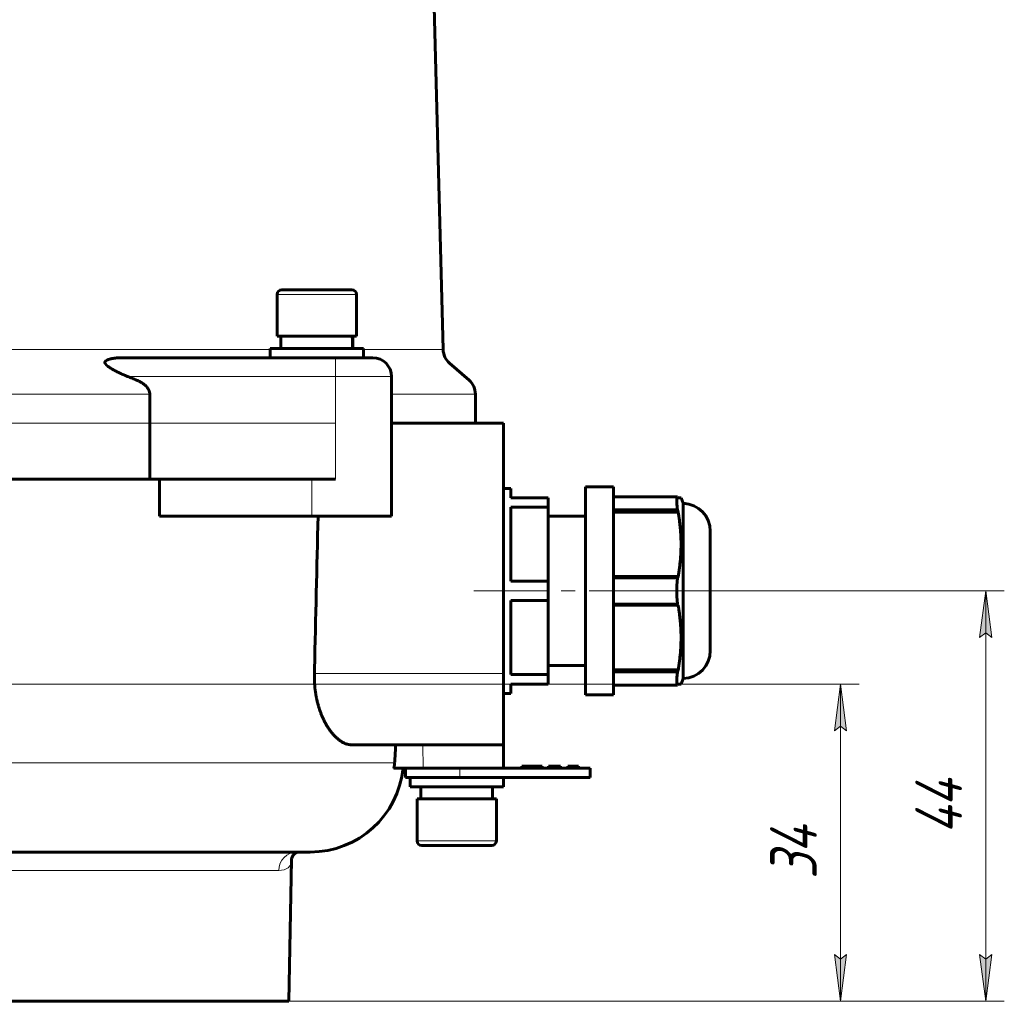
# Model space of a CAD drawing. Header units: millimetres. Extents: x -479 to -8, y -339 to 150.
# Tile 6 of 17: x -369 to -264, y -73 to 32. Entities that reach past the tile are written whole.
import ezdxf

# ---------------------------------------------------------------- set-up
doc = ezdxf.new("R2010")
doc.units = ezdxf.units.MM
for name, pattern in [('K5LT_AXLED', [19.5, 15, -1.5, 1.5, -1.5]), ('K5LT_BASIC', [0]), ('K5LT_THIN', [0])]:
    doc.linetypes.add(name, pattern=pattern)
doc.styles.add('KDIMTEXTSTYLE', font='GOST_AU.SHX', dxfattribs={"width": 0.96, "oblique": 15, "height": 5})
doc.styles.add('KTEXTSTYLE', font='GOST_AU.SHX', dxfattribs={"width": 0.96, "height": 5})
doc.dimstyles.new('KDIMSTYLE (1.00)', dxfattribs={"dimtxt": 5, "dimasz": 1, "dimexe": 2, "dimexo": 0, "dimgap": 1, "dimtad": 1, "dimtxsty": 'KDIMTEXTSTYLE', "dimsah": 1, "dimcen": 0, "dimdle": 1, "dimadec": 0, "dimazin": 0, "dimtfac": 0.667, "dimtmove": 0, "dimatfit": 3, "dimfxl": 1, "dimtvp": 1, "dimtolj": 1, "dimtzin": 0, "dimarcsym": 0})

# ---------------------------------------------------------------- blocks, each defined once
blk = doc.blocks.new('D1')
for points in [[(-280.74, -44.33), (-281.4, -39.33), (-282.05, -44.33), (-281.4, -43.83)], [(-281.4, -73.33), (-280.74, -68.33), (-281.4, -68.83), (-282.05, -68.33)]]:
    blk.add_hatch(color=7).paths.add_polyline_path(points)
at = {"color": 7, "linetype": 'K5LT_THIN', "lineweight": 18}
for p, q in [((-382.55, -39.33), (-279.4, -39.33)), ((-282.05, -44.33), (-281.4, -39.33)), ((-281.4, -39.33), (-280.74, -44.33)), ((-281.4, -73.33), (-281.4, -39.33)), ((-281.4, -43.83), (-282.05, -44.33)), ((-280.74, -44.33), (-281.4, -43.83)), ((-281.4, -73.33), (-282.05, -68.33)), ((-282.05, -68.33), (-281.4, -68.83)), ((-281.4, -68.83), (-280.74, -68.33)), ((-280.74, -68.33), (-281.4, -73.33)), ((-340.89, -73.33), (-279.4, -73.33))]:
    blk.add_line(p, q, dxfattribs=at)
blk.add_wipeout([(-282.4, -60.22), (-289.53, -60.22), (-289.53, -52.76), (-282.4, -52.76)])
at = {"color": 7, "insert": (-288.93, -60.22), "char_height": 5, "attachment_point": 1, "rotation": 90, "style": 'KTEXTSTYLE'}
blk.add_mtext('\\H3.5;\\W0.965;\\Q15;\\Q15;\\H5.00;34', dxfattribs=at)
blk = doc.blocks.new('KDIMARROW_01')
blk.add_hatch(color=0).paths.add_polyline_path([(-5, -0.66), (0, 0), (-5, 0.66), (-4.5, 0)])
at = {"color": 0, "linetype": 'K5LT_THIN', "lineweight": 18}
for p, q in [((-4.5, 0), (-5, 0.66)), ((-5, 0.66), (0, 0)), ((0, 0), (-5, -0.66)), ((-5, -0.66), (-4.5, 0)), ((0, 0), (-1, 0))]:
    blk.add_line(p, q, dxfattribs=at)
blk = doc.blocks.new('D2')
for points in [[(-265.16, -34.33), (-265.82, -29.33), (-266.48, -34.33), (-265.82, -33.83)], [(-265.82, -73.33), (-265.16, -68.33), (-265.82, -68.83), (-266.48, -68.33)]]:
    blk.add_hatch(color=7).paths.add_polyline_path(points)
at = {"color": 7, "linetype": 'K5LT_THIN', "lineweight": 18}
for p, q in [((-295.35, -29.33), (-263.82, -29.33)), ((-266.48, -34.33), (-265.82, -29.33)), ((-265.82, -29.33), (-265.16, -34.33)), ((-265.82, -73.33), (-265.82, -29.33)), ((-265.82, -33.83), (-266.48, -34.33)), ((-265.16, -34.33), (-265.82, -33.83)), ((-265.82, -73.33), (-266.48, -68.33)), ((-266.48, -68.33), (-265.82, -68.83)), ((-265.82, -68.83), (-265.16, -68.33)), ((-265.16, -68.33), (-265.82, -73.33)), ((-340.89, -73.33), (-263.82, -73.33))]:
    blk.add_line(p, q, dxfattribs=at)
blk.add_wipeout([(-266.82, -55.42), (-273.96, -55.42), (-273.96, -47.57), (-266.82, -47.57)])
at = {"color": 7, "insert": (-273.36, -55.42), "char_height": 5, "attachment_point": 1, "rotation": 90, "style": 'KTEXTSTYLE'}
blk.add_mtext('\\H3.5;\\W0.965;\\Q15;\\Q15;\\H5.00;44', dxfattribs=at)

msp = doc.modelspace()

# ---------------------------------------------------------------- linework, layer by layer
at = {"color": 150, "linetype": 'K5LT_BASIC', "lineweight": 60, "true_color": 0x0080ff}
for p, q in [((-326.427, 88.877), (-324.009, -3.455)), ((-341.804, 2.468), (-341.804, -2.032)), ((-337.554, 2.968), (-341.304, 2.968)), ((-333.804, 2.968), (-337.554, 2.968)), ((-333.304, 2.468), (-333.304, -2.032)), ((-333.304, -2.032), (-341.804, -2.032)), ((-341.404, -3.332), (-341.404, -2.032)), ((-333.704, -2.532), (-333.704, -2.032)), ((-337.554, -3.332), (-342.554, -3.332)), ((-342.554, -4.332), (-342.554, -3.332)), ((-332.554, -3.332), (-337.554, -3.332)), ((-332.554, -4.332), (-332.554, -3.332)), ((-335.554, -4.332), (-358.537, -4.332)), ((-331.554, -4.332), (-335.554, -4.332)), ((-323.326, -4.909), (-321.238, -6.734)), ((-329.554, -11.332), (-329.554, -6.332)), ((-355.481, -11.332), (-355.481, -8.24)), ((-320.554, -11.332), (-320.554, -8.24)), ((-355.481, -17.332), (-355.481, -11.332)), ((-317.554, -11.332), (-329.554, -11.332)), ((-329.554, -17.332), (-329.554, -11.332)), ((-317.554, -38.181), (-317.554, -11.332)), ((-355.481, -17.332), (-397.554, -17.332)), ((-355.481, -17.332), (-335.554, -17.332)), ((-354.42, -17.332), (-354.42, -21.332)), ((-329.554, -21.332), (-329.554, -17.332)), ((-316.754, -18.332), (-317.554, -18.332)), ((-316.754, -19.332), (-316.754, -18.332)), ((-305.754, -18.182), (-308.754, -18.182)), ((-308.754, -23.757), (-308.754, -18.182)), ((-305.754, -19.676), (-305.754, -18.182)), ((-312.754, -19.332), (-316.754, -19.332)), ((-312.754, -20.363), (-312.754, -19.332)), ((-305.754, -19.24), (-298.866, -19.24)), ((-305.754, -23.757), (-305.754, -19.676)), ((-298.802, -19.332), (-298.866, -19.24)), ((-298.802, -19.332), (-298.494, -19.332)), ((-298.254, -19.932), (-298.494, -19.332)), ((-298.254, -37.316), (-298.254, -19.934)), ((-316.754, -20.363), (-312.754, -20.363)), ((-316.754, -28.301), (-316.754, -20.363)), ((-312.754, -20.363), (-312.754, -28.301)), ((-305.754, -20.649), (-298.866, -20.649)), ((-305.754, -20.868), (-298.802, -20.868)), ((-298.866, -20.649), (-298.802, -20.868)), ((-354.42, -21.332), (-338.09, -21.332)), ((-338.09, -21.332), (-329.554, -21.332)), ((-308.754, -21.332), (-312.754, -21.332)), ((-295.354, -22.932), (-295.354, -25.332)), ((-295.354, -29.332), (-295.354, -22.932)), ((-308.754, -40.482), (-308.754, -23.757)), ((-305.754, -29.332), (-305.754, -23.757)), ((-295.354, -25.332), (-295.354, -23.419)), ((-312.754, -28.301), (-316.754, -28.301)), ((-312.754, -30.363), (-312.754, -28.301)), ((-305.754, -27.796), (-298.802, -27.796)), ((-305.754, -27.923), (-298.866, -27.923)), ((-298.802, -27.796), (-298.866, -27.923)), ((-305.754, -38.988), (-305.754, -29.332)), ((-295.354, -35.732), (-295.354, -29.332)), ((-316.754, -30.363), (-312.754, -30.363)), ((-316.754, -38.301), (-316.754, -30.363)), ((-312.754, -30.363), (-312.754, -38.301)), ((-305.754, -30.741), (-298.866, -30.741)), ((-305.754, -30.868), (-298.802, -30.868)), ((-298.866, -30.741), (-298.802, -30.868)), ((-295.354, -33.332), (-295.354, -35.732)), ((-295.354, -35.245), (-295.354, -33.332)), ((-308.754, -37.332), (-312.754, -37.332)), ((-305.754, -37.796), (-298.802, -37.796)), ((-305.754, -38.014), (-298.866, -38.014)), ((-298.802, -37.796), (-298.866, -38.014)), ((-298.254, -37.651), (-298.254, -37.316)), ((-298.254, -38.732), (-298.254, -37.651)), ((-317.554, -45.832), (-317.554, -38.181)), ((-312.754, -38.301), (-316.754, -38.301)), ((-312.754, -39.332), (-312.754, -38.301)), ((-305.754, -40.482), (-305.754, -38.988)), ((-298.254, -38.732), (-298.494, -39.332)), ((-316.754, -40.332), (-316.754, -39.332)), ((-316.754, -39.332), (-312.754, -39.332)), ((-305.754, -39.424), (-298.866, -39.424)), ((-298.866, -39.424), (-298.802, -39.332)), ((-298.802, -39.332), (-298.494, -39.332)), ((-316.754, -40.332), (-317.554, -40.332)), ((-305.754, -40.482), (-308.754, -40.482)), ((-333.8, -45.832), (-317.554, -45.832)), ((-317.554, -48.332), (-317.554, -45.832)), ((-326.151, -48.332), (-329.317, -48.332)), ((-328.054, -49.332), (-328.054, -48.332)), ((-319.835, -48.332), (-326.151, -48.332)), ((-308.253, -48.332), (-319.835, -48.332)), ((-315.585, -48.332), (-315.585, -48.132)), ((-315.585, -48.132), (-315.584, -48.132)), ((-315.584, -48.132), (-315.549, -48.132)), ((-315.549, -48.132), (-315.337, -48.132)), ((-315.337, -48.132), (-314.738, -48.132)), ((-314.738, -48.132), (-314.527, -48.132)), ((-314.527, -48.132), (-314.373, -48.132)), ((-314.373, -48.132), (-314.161, -48.132)), ((-314.161, -48.132), (-313.562, -48.132)), ((-313.562, -48.132), (-313.374, -48.132)), ((-313.374, -48.332), (-313.374, -48.132)), ((-312.708, -48.132), (-312.436, -48.132)), ((-312.708, -48.332), (-312.708, -48.132)), ((-312.708, -48.132), (-312.708, -48.132)), ((-312.436, -48.132), (-312.224, -48.132)), ((-312.224, -48.132), (-311.625, -48.132)), ((-311.625, -48.132), (-311.437, -48.132)), ((-311.437, -48.332), (-311.437, -48.132)), ((-310.653, -48.132), (-310.652, -48.132)), ((-310.653, -48.332), (-310.653, -48.132)), ((-310.652, -48.132), (-310.498, -48.132)), ((-310.498, -48.132), (-310.287, -48.132)), ((-310.287, -48.132), (-309.688, -48.132)), ((-309.688, -48.132), (-309.5, -48.132)), ((-309.5, -48.332), (-309.5, -48.132)), ((-308.253, -49.332), (-308.253, -48.332)), ((-328.054, -49.332), (-322.229, -49.332)), ((-327.554, -49.332), (-327.554, -50.332)), ((-322.229, -49.332), (-308.253, -49.332)), ((-317.554, -49.332), (-317.554, -50.332)), ((-327.554, -50.332), (-317.554, -50.332)), ((-326.404, -50.332), (-326.404, -51.632)), ((-318.704, -50.431), (-318.704, -50.332)), ((-318.704, -50.431), (-318.704, -51.632)), ((-326.804, -56.132), (-326.804, -51.632)), ((-326.804, -51.632), (-322.303, -51.632)), ((-322.303, -51.632), (-318.304, -51.632)), ((-318.304, -56.132), (-318.304, -51.632)), ((-326.304, -56.632), (-318.804, -56.632)), ((-338.263, -57.332), (-397.554, -57.332)), ((-340.554, -73.332), (-340.289, -58.157)), ((-340.289, -58.157), (-340.289, -58.156)), ((-340.289, -58.157), (-340.289, -58.157)), ((-340.889, -73.332), (-430.554, -73.332)), ((-344.824, -73.332), (-340.554, -73.332))]:
    msp.add_line(p, q, dxfattribs=at)
at = {"color": 7, "linetype": 'K5LT_THIN', "lineweight": 18}
for p, q in [((-341.804, 2.468), (-337.554, 2.468)), ((-337.554, 2.468), (-333.304, 2.468)), ((-436.554, -3.455), (-342.554, -3.455)), ((-332.554, -3.455), (-324.009, -3.455)), ((-335.554, -6.332), (-335.554, -4.332)), ((-357.862, -6.332), (-335.554, -6.332)), ((-335.554, -11.332), (-335.554, -6.332)), ((-335.554, -6.332), (-329.554, -6.332)), ((-423.628, -8.24), (-355.481, -8.24)), ((-329.554, -8.24), (-320.554, -8.24)), ((-397.554, -11.332), (-355.481, -11.332)), ((-335.554, -11.332), (-355.481, -11.332)), ((-335.554, -11.332), (-335.554, -17.332)), ((-338.09, -17.332), (-338.09, -21.332)), ((-317.554, -38.181), (-337.824, -38.181)), ((-326.151, -48.332), (-326.177, -45.832)), ((-329.216, -47.768), (-377.185, -47.768)), ((-322.229, -49.332), (-322.229, -48.332)), ((-315.584, -48.332), (-315.584, -48.132)), ((-315.549, -48.332), (-315.549, -48.132)), ((-315.337, -48.332), (-315.337, -48.132)), ((-314.738, -48.332), (-314.738, -48.132)), ((-314.527, -48.332), (-314.527, -48.132)), ((-314.373, -48.332), (-314.373, -48.132)), ((-314.161, -48.332), (-314.161, -48.132)), ((-313.562, -48.332), (-313.562, -48.132)), ((-312.708, -48.332), (-312.708, -48.132)), ((-312.436, -48.332), (-312.436, -48.132)), ((-312.224, -48.332), (-312.224, -48.132)), ((-311.625, -48.332), (-311.625, -48.132)), ((-310.652, -48.332), (-310.652, -48.132)), ((-310.498, -48.332), (-310.498, -48.132)), ((-310.287, -48.332), (-310.287, -48.132)), ((-309.688, -48.332), (-309.688, -48.132)), ((-322.303, -56.132), (-326.804, -56.132)), ((-318.304, -56.132), (-322.303, -56.132)), ((-340.289, -58.157), (-340.289, -58.156)), ((-340.289, -58.157), (-340.289, -58.157)), ((-385.394, -59.297), (-341.649, -59.297))]:
    msp.add_line(p, q, dxfattribs=at)
at = {"color": 150, "linetype": 'K5LT_BASIC', "lineweight": 60, "true_color": 0x0080ff}
for centre, radius, start, end in [((-341.304, 2.468), 0.5, 90, 180), ((-333.804, 2.468), 0.5, 0, 90), ((-322.01, -3.403), 2, 181.5, 228.84471), ((-331.554, -6.332), 2, 0, 90), ((-322.554, -8.24), 2, 0, 48.84471), ((-298.354, -22.932), 3, 0, 88.08979), ((-298.354, -35.732), 3, 271.91021, 0), ((-338.263, -47.332), 10, 270, 354.26083), ((-326.304, -56.132), 0.5, 180, 270), ((-318.804, -56.132), 0.5, 270, 0)]:
    msp.add_arc(centre, radius, start, end, dxfattribs=at)
at = {"color": 7, "linetype": 'K5LT_THIN', "lineweight": 18}
msp.add_ellipse((-339.708, -59.332), major_axis=(0, -2), ratio=0.9703945, start_param=3.1415927, end_param=4.6949357, dxfattribs=at)
at = {"color": 150, "linetype": 'K5LT_BASIC', "lineweight": 60, "true_color": 0x0080ff}
msp.add_rational_spline([(-333.713, -3.332), (-333.723, -2.896), (-333.74, -2.462), (-333.765, -2.032)], [1, 0.998980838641, 0.998980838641, 1], degree=3, dxfattribs=at)
for points, knots in [([(-333.708, -2.032), (-333.706, -2.162), (-333.705, -2.292), (-333.704, -2.459), (-333.704, -2.495), (-333.704, -2.532)], [0, 0, 0, 0, 0.30003991, 0.30003991, 0.3843533, 0.3843533, 0.3843533, 0.3843533]), ([(-333.704, -2.532), (-333.704, -2.625), (-333.705, -2.719), (-333.706, -2.942), (-333.708, -3.072), (-333.711, -3.245), (-333.712, -3.289), (-333.713, -3.332)], [0.3843533, 0.3843533, 0.3843533, 0.3843533, 0.59987944, 0.59987944, 0.89977501, 0.89977501, 1, 1, 1, 1]), ([(-360.277, -4.909), (-360.278, -4.908), (-360.279, -4.905), (-360.281, -4.902), (-360.284, -4.896), (-360.287, -4.889), (-360.291, -4.879), (-360.294, -4.865), (-360.297, -4.851), (-360.298, -4.84), (-360.298, -4.832), (-360.298, -4.826), (-360.298, -4.82), (-360.297, -4.81), (-360.295, -4.797), (-360.29, -4.779), (-360.281, -4.759), (-360.271, -4.741), (-360.26, -4.726), (-360.25, -4.712), (-360.237, -4.697), (-360.22, -4.681), (-360.2, -4.663), (-360.181, -4.649), (-360.166, -4.638), (-360.154, -4.63), (-360.142, -4.623), (-360.132, -4.616), (-360.122, -4.61), (-360.111, -4.604), (-360.101, -4.598), (-360.09, -4.592), (-360.079, -4.586), (-360.067, -4.58), (-360.054, -4.574), (-360.04, -4.567), (-360.025, -4.561), (-360.01, -4.554), (-359.993, -4.546), (-359.975, -4.539), (-359.956, -4.532), (-359.935, -4.524), (-359.912, -4.515), (-359.883, -4.505), (-359.849, -4.494), (-359.806, -4.481), (-359.764, -4.469), (-359.722, -4.458), (-359.681, -4.448), (-359.637, -4.438), (-359.591, -4.428), (-359.543, -4.418), (-359.486, -4.407), (-359.423, -4.397), (-359.351, -4.386), (-359.284, -4.377), (-359.222, -4.369), (-359.166, -4.363), (-359.11, -4.357), (-359.048, -4.352), (-358.979, -4.347), (-358.903, -4.342), (-358.833, -4.338), (-358.769, -4.336), (-358.712, -4.334), (-358.654, -4.333), (-358.596, -4.332), (-358.556, -4.332), (-358.537, -4.332)], [0, 0, 0, 0, 0.0028366, 0.0060007, 0.0094907, 0.0152071, 0.0238611, 0.0353591, 0.0477062, 0.0578812, 0.0637504, 0.0659392, 0.0721959, 0.0787228, 0.0900167, 0.1057791, 0.126023, 0.1431632, 0.1571921, 0.1693733, 0.1827564, 0.2027182, 0.2219157, 0.2404439, 0.2518256, 0.2620216, 0.2708015, 0.2793348, 0.2875629, 0.2957032, 0.3038568, 0.3121112, 0.3207889, 0.3297619, 0.3393998, 0.3493985, 0.3601286, 0.3712746, 0.3829148, 0.3946336, 0.4070671, 0.4201055, 0.4342653, 0.448929, 0.4710365, 0.494494, 0.5192944, 0.5391932, 0.5598004, 0.5814325, 0.6033818, 0.6258867, 0.6486284, 0.6790767, 0.7091557, 0.7388815, 0.7606413, 0.7822523, 0.8033969, 0.8242326, 0.8513762, 0.8782074, 0.9047066, 0.924112, 0.9434005, 0.9624784, 0.9813757, 1, 1, 1, 1]), ([(-357.862, -6.332), (-357.902, -6.315), (-357.962, -6.291), (-358.048, -6.255), (-358.102, -6.232), (-358.15, -6.212), (-358.191, -6.195), (-358.24, -6.173), (-358.293, -6.15), (-358.359, -6.121), (-358.423, -6.093), (-358.505, -6.057), (-358.576, -6.025), (-358.65, -5.991), (-358.709, -5.963), (-358.77, -5.934), (-358.833, -5.904), (-358.898, -5.873), (-358.962, -5.841), (-359.027, -5.809), (-359.092, -5.776), (-359.155, -5.743), (-359.218, -5.71), (-359.28, -5.677), (-359.341, -5.644), (-359.401, -5.611), (-359.458, -5.578), (-359.514, -5.545), (-359.568, -5.513), (-359.619, -5.482), (-359.668, -5.451), (-359.714, -5.422), (-359.757, -5.394), (-359.801, -5.364), (-359.845, -5.333), (-359.889, -5.301), (-359.929, -5.271), (-359.965, -5.244), (-359.996, -5.219), (-360.022, -5.197), (-360.044, -5.178), (-360.063, -5.161), (-360.082, -5.144), (-360.104, -5.124), (-360.127, -5.102), (-360.15, -5.078), (-360.169, -5.058), (-360.184, -5.041), (-360.195, -5.028), (-360.204, -5.016), (-360.214, -5.004), (-360.225, -4.99), (-360.238, -4.972), (-360.251, -4.954), (-360.261, -4.938), (-360.268, -4.927), (-360.273, -4.917), (-360.276, -4.912), (-360.277, -4.909)], [0, 0, 0, 0, 0.0437612, 0.063875, 0.0909229, 0.1013604, 0.1147103, 0.1331852, 0.153161, 0.1710566, 0.2025707, 0.2201502, 0.257196, 0.2771444, 0.2983841, 0.3200683, 0.3426477, 0.3656684, 0.3892638, 0.4129413, 0.4366584, 0.4603239, 0.4839876, 0.5076663, 0.5311486, 0.5544178, 0.5773873, 0.6002782, 0.6225393, 0.6442603, 0.6649931, 0.6852962, 0.7043494, 0.7225919, 0.7451007, 0.7663887, 0.786433, 0.8037647, 0.8200032, 0.8351608, 0.8455333, 0.8558095, 0.8664969, 0.8776757, 0.8925454, 0.9067364, 0.9202753, 0.9288231, 0.9362294, 0.9423145, 0.9482205, 0.9564578, 0.9669881, 0.9776213, 0.9858262, 0.9911807, 0.9959057, 1, 1, 1, 1]), ([(-356.888, -6.734), (-356.83, -6.759), (-356.744, -6.797), (-356.632, -6.85), (-356.556, -6.889), (-356.486, -6.928), (-356.415, -6.968), (-356.354, -7.005), (-356.296, -7.042), (-356.243, -7.076), (-356.187, -7.115), (-356.132, -7.156), (-356.078, -7.198), (-356.026, -7.241), (-355.975, -7.284), (-355.928, -7.328), (-355.888, -7.368), (-355.86, -7.397), (-355.833, -7.426), (-355.805, -7.457), (-355.77, -7.498), (-355.739, -7.537), (-355.719, -7.565), (-355.701, -7.59), (-355.686, -7.612), (-355.666, -7.643), (-355.648, -7.672), (-355.635, -7.694), (-355.622, -7.717), (-355.612, -7.735), (-355.6, -7.758), (-355.59, -7.779), (-355.58, -7.8), (-355.57, -7.822), (-355.56, -7.846), (-355.549, -7.875), (-355.541, -7.895), (-355.535, -7.914), (-355.529, -7.933), (-355.521, -7.958), (-355.516, -7.976), (-355.512, -7.992), (-355.508, -8.008), (-355.504, -8.024), (-355.501, -8.039), (-355.498, -8.054), (-355.495, -8.074), (-355.492, -8.092), (-355.49, -8.106), (-355.488, -8.119), (-355.486, -8.135), (-355.485, -8.153), (-355.483, -8.17), (-355.482, -8.186), (-355.482, -8.2), (-355.481, -8.214), (-355.481, -8.227), (-355.481, -8.236), (-355.481, -8.24)], [0, 0, 0, 0, 0.0906907, 0.1327243, 0.1714679, 0.2082559, 0.2421985, 0.2812946, 0.3052779, 0.3357474, 0.3664387, 0.3974774, 0.4284341, 0.4593856, 0.4898149, 0.5197233, 0.5483789, 0.567852, 0.5763531, 0.6026303, 0.6278201, 0.6508936, 0.6728386, 0.6766667, 0.6926129, 0.7110641, 0.7285635, 0.7395953, 0.7464516, 0.7644856, 0.7681504, 0.7822739, 0.7958962, 0.7993214, 0.8159935, 0.8311502, 0.8415296, 0.8450612, 0.8574793, 0.8694526, 0.880705, 0.8829996, 0.8918815, 0.9026967, 0.9055086, 0.913441, 0.9235472, 0.9333351, 0.9377154, 0.9425549, 0.9515847, 0.9599396, 0.9677648, 0.9748293, 0.9816081, 0.9879393, 0.9940654, 1, 1, 1, 1]), ([(-298.866, -19.24), (-298.889, -19.257), (-298.922, -19.317), (-298.949, -19.473), (-298.958, -19.691), (-298.944, -20.003), (-298.908, -20.349), (-298.877, -20.578), (-298.866, -20.649)], [0, 0, 0, 0, 1.7630744, 3.181853, 4.4998871, 6.3083219, 8.1899757, 9, 9, 9, 9]), ([(-298.802, -20.868), (-298.782, -20.989), (-298.742, -21.229), (-298.69, -21.581), (-298.645, -21.924), (-298.606, -22.26), (-298.574, -22.587), (-298.547, -22.906), (-298.526, -23.219), (-298.511, -23.525), (-298.5, -23.826), (-298.495, -24.094), (-298.494, -24.288), (-298.494, -24.478), (-298.497, -24.689), (-298.504, -24.964), (-298.515, -25.234), (-298.53, -25.499), (-298.548, -25.759), (-298.569, -26.017), (-298.593, -26.273), (-298.62, -26.527), (-298.65, -26.78), (-298.684, -27.032), (-298.72, -27.285), (-298.759, -27.539), (-298.788, -27.71), (-298.802, -27.796)], [0, 0, 0, 0, 0.0489481, 0.0977245, 0.146051, 0.1937864, 0.241234, 0.2878634, 0.3340161, 0.379362, 0.4244593, 0.4685596, 0.5000155, 0.5118439, 0.5537668, 0.5951653, 0.6352646, 0.6745365, 0.7126756, 0.75053, 0.7876134, 0.8241896, 0.8599558, 0.8954815, 0.9305688, 0.9654796, 1, 1, 1, 1]), ([(-337.824, -38.181), (-337.821, -38.014), (-337.817, -37.848), (-337.684, -32.252), (-337.555, -26.802), (-337.427, -21.332)], [0, 0, 0, 0, 0.02406432, 0.02406432, 0.808875, 0.808875, 0.808875, 0.808875]), ([(-298.866, -27.923), (-298.872, -27.968), (-298.881, -28.037), (-298.892, -28.132), (-298.899, -28.205), (-298.906, -28.278), (-298.913, -28.352), (-298.919, -28.426), (-298.925, -28.499), (-298.93, -28.572), (-298.934, -28.645), (-298.938, -28.718), (-298.942, -28.791), (-298.945, -28.867), (-298.948, -28.947), (-298.951, -29.046), (-298.953, -29.161), (-298.954, -29.29), (-298.954, -29.412), (-298.953, -29.525), (-298.951, -29.628), (-298.948, -29.716), (-298.945, -29.794), (-298.942, -29.864), (-298.939, -29.933), (-298.935, -30.01), (-298.93, -30.094), (-298.923, -30.186), (-298.917, -30.269), (-298.91, -30.344), (-298.904, -30.411), (-298.897, -30.478), (-298.89, -30.545), (-298.883, -30.611), (-298.875, -30.677), (-298.869, -30.72), (-298.866, -30.741)], [0, 0, 0, 0, 0.0516877, 0.0780829, 0.1048926, 0.1318309, 0.158478, 0.1848541, 0.2109102, 0.2368397, 0.2625378, 0.2881245, 0.3135393, 0.3389025, 0.3668513, 0.3974394, 0.4415489, 0.4854892, 0.5292688, 0.5672922, 0.602475, 0.6348027, 0.6589931, 0.6831849, 0.7073745, 0.731567, 0.7638557, 0.7961727, 0.8285584, 0.8529471, 0.8773808, 0.9018869, 0.9264161, 0.9510781, 0.9757025, 1, 1, 1, 1]), ([(-298.802, -30.868), (-298.782, -30.989), (-298.742, -31.229), (-298.69, -31.581), (-298.645, -31.924), (-298.606, -32.26), (-298.574, -32.587), (-298.547, -32.906), (-298.526, -33.219), (-298.511, -33.525), (-298.5, -33.826), (-298.495, -34.094), (-298.494, -34.288), (-298.494, -34.478), (-298.497, -34.689), (-298.504, -34.964), (-298.515, -35.234), (-298.53, -35.499), (-298.548, -35.759), (-298.569, -36.017), (-298.593, -36.273), (-298.62, -36.527), (-298.65, -36.78), (-298.684, -37.032), (-298.72, -37.285), (-298.759, -37.539), (-298.788, -37.71), (-298.802, -37.796)], [0, 0, 0, 0, 0.0489481, 0.0977245, 0.146051, 0.1937864, 0.241234, 0.2878634, 0.3340161, 0.379362, 0.4244593, 0.4685596, 0.5000155, 0.5118439, 0.5537668, 0.5951653, 0.6352646, 0.6745365, 0.7126756, 0.75053, 0.7876134, 0.8241896, 0.8599558, 0.8954815, 0.9305688, 0.9654796, 1, 1, 1, 1]), ([(-298.866, -38.014), (-298.889, -38.167), (-298.926, -38.461), (-298.954, -38.817), (-298.956, -39.047), (-298.949, -39.15), (-298.946, -39.182)], [0, 0, 0, 0, 2.0768966, 4.2531736, 6.0874281, 7, 7, 7, 7]), ([(-333.8, -45.832), (-333.833, -45.832), (-333.898, -45.83), (-333.997, -45.822), (-334.098, -45.807), (-334.2, -45.787), (-334.302, -45.761), (-334.406, -45.728), (-334.51, -45.69), (-334.615, -45.646), (-334.72, -45.595), (-334.825, -45.539), (-334.93, -45.477), (-335.035, -45.409), (-335.139, -45.335), (-335.243, -45.256), (-335.345, -45.171), (-335.448, -45.081), (-335.549, -44.986), (-335.649, -44.886), (-335.748, -44.781), (-335.845, -44.671), (-335.941, -44.557), (-336.035, -44.439), (-336.127, -44.317), (-336.217, -44.191), (-336.305, -44.062), (-336.391, -43.93), (-336.473, -43.796), (-336.553, -43.661), (-336.629, -43.525), (-336.704, -43.386), (-336.776, -43.243), (-336.847, -43.097), (-336.917, -42.947), (-336.984, -42.793), (-337.05, -42.635), (-337.114, -42.474), (-337.176, -42.31), (-337.235, -42.143), (-337.291, -41.974), (-337.345, -41.803), (-337.396, -41.631), (-337.444, -41.457), (-337.489, -41.283), (-337.531, -41.109), (-337.57, -40.937), (-337.606, -40.765), (-337.638, -40.595), (-337.668, -40.426), (-337.694, -40.259), (-337.718, -40.094), (-337.739, -39.933), (-337.757, -39.776), (-337.773, -39.623), (-337.786, -39.475), (-337.798, -39.331), (-337.807, -39.191), (-337.814, -39.054), (-337.82, -38.92), (-337.824, -38.791), (-337.827, -38.664), (-337.828, -38.558), (-337.828, -38.463), (-337.828, -38.343), (-337.826, -38.247), (-337.824, -38.181)], [0, 0, 0, 0, 0.0186268, 0.0371688, 0.0557079, 0.0742893, 0.0928872, 0.1114657, 0.1300557, 0.1486184, 0.1671618, 0.185672, 0.2041277, 0.2225292, 0.240903, 0.2591945, 0.277454, 0.2956393, 0.3137963, 0.3318833, 0.3498986, 0.3678418, 0.3857674, 0.4036044, 0.4214318, 0.4392176, 0.457012, 0.4746536, 0.4921092, 0.5091406, 0.5258781, 0.5423642, 0.5588582, 0.5752628, 0.591625, 0.6078867, 0.6241155, 0.6402299, 0.656262, 0.6721293, 0.6879077, 0.7035194, 0.7190911, 0.7344424, 0.7495915, 0.7644238, 0.7791197, 0.7934346, 0.8075296, 0.8212982, 0.83496, 0.8482349, 0.8612073, 0.8736603, 0.8859179, 0.8976493, 0.9090481, 0.9200183, 0.9308861, 0.941412, 0.9517003, 0.961654, 0.9714993, 0.9769013, 0.9842446, 1, 1, 1, 1]), ([(-298.946, -39.182), (-298.943, -39.219), (-298.933, -39.287), (-298.908, -39.374), (-298.883, -39.411), (-298.866, -39.424)], [0, 0, 0, 0, 1.7164752, 3.5014005, 6, 6, 6, 6]), ([(-329.216, -47.768), (-329.214, -47.731), (-329.209, -47.656), (-329.201, -47.544), (-329.194, -47.43), (-329.186, -47.316), (-329.179, -47.2), (-329.172, -47.082), (-329.164, -46.963), (-329.157, -46.843), (-329.149, -46.721), (-329.142, -46.597), (-329.135, -46.473), (-329.127, -46.347), (-329.12, -46.219), (-329.11, -46.048), (-329.102, -45.919), (-329.097, -45.832)], [0, 0, 0, 0, 0.059406, 0.1189394, 0.1786812, 0.2389681, 0.2995539, 0.360886, 0.4226916, 0.4852036, 0.5479574, 0.611379, 0.6752241, 0.7397082, 0.8043806, 0.8694239, 1, 1, 1, 1]), ([(-329.317, -48.332), (-329.317, -48.332), (-329.316, -48.332), (-329.315, -48.332), (-329.314, -48.331), (-329.313, -48.331), (-329.312, -48.33), (-329.311, -48.328), (-329.309, -48.327), (-329.307, -48.324), (-329.305, -48.321), (-329.303, -48.316), (-329.3, -48.309), (-329.296, -48.299), (-329.291, -48.287), (-329.288, -48.276), (-329.285, -48.266), (-329.283, -48.256), (-329.28, -48.245), (-329.277, -48.233), (-329.274, -48.222), (-329.272, -48.213), (-329.271, -48.205), (-329.269, -48.197), (-329.268, -48.19), (-329.266, -48.182), (-329.264, -48.173), (-329.263, -48.165), (-329.261, -48.156), (-329.259, -48.146), (-329.258, -48.136), (-329.256, -48.126), (-329.254, -48.115), (-329.252, -48.103), (-329.251, -48.091), (-329.249, -48.079), (-329.247, -48.066), (-329.245, -48.051), (-329.242, -48.031), (-329.239, -48.008), (-329.236, -47.981), (-329.233, -47.956), (-329.231, -47.935), (-329.229, -47.917), (-329.227, -47.9), (-329.226, -47.884), (-329.224, -47.868), (-329.223, -47.852), (-329.221, -47.835), (-329.22, -47.818), (-329.219, -47.802), (-329.217, -47.785), (-329.217, -47.774), (-329.216, -47.768)], [0, 0, 0, 0, 0.008287, 0.0166097, 0.0249519, 0.0333356, 0.0417649, 0.0531037, 0.067295, 0.0824981, 0.0958485, 0.1131813, 0.138654, 0.1727741, 0.20815, 0.2362309, 0.2565255, 0.2759677, 0.3014522, 0.3280046, 0.3500266, 0.3658886, 0.38078, 0.3948774, 0.4091651, 0.4239832, 0.439138, 0.4548299, 0.4707406, 0.4874705, 0.5047255, 0.5226185, 0.5406518, 0.5591243, 0.5778814, 0.5971079, 0.6164909, 0.6384359, 0.6627544, 0.6985312, 0.7346641, 0.7709127, 0.7956066, 0.8178054, 0.8377693, 0.8578303, 0.8779947, 0.8982137, 0.918477, 0.9387501, 0.9590586, 0.9794652, 1, 1, 1, 1]), ([(-339.648, -57.339), (-339.684, -57.351), (-339.72, -57.367), (-339.81, -57.416), (-339.863, -57.451), (-339.956, -57.525), (-339.998, -57.564), (-340.074, -57.649), (-340.109, -57.694), (-340.167, -57.783), (-340.191, -57.826), (-340.231, -57.913), (-340.247, -57.957), (-340.271, -58.036), (-340.278, -58.071), (-340.288, -58.13), (-340.289, -58.148), (-340.289, -58.157)], [0, 0, 0, 0, 1.3746438, 1.3746438, 2.6366592, 2.6366592, 3.6547505, 3.6547505, 4.6874287, 4.6874287, 5.6564214, 5.6564214, 6.6462995, 6.6462995, 7.7012629, 7.7012629, 9, 9, 9, 9])]:
    msp.add_open_spline(points, degree=3, knots=knots, dxfattribs=at)
msp.add_open_spline([(-356.888, -6.734), (-357.05, -6.666), (-357.376, -6.531), (-357.7, -6.398), (-357.862, -6.332)], degree=3, dxfattribs=at)
at = {"color": 7, "linetype": 'K5LT_THIN', "lineweight": 18}
msp.add_open_spline([(-341.649, -59.297), (-341.206, -59.297), (-340.87, -59.2), (-340.643, -59.01)], degree=3, dxfattribs=at)
msp.add_open_spline([(-340.643, -59.01), (-340.53, -58.916), (-340.406, -58.747), (-340.31, -58.444), (-340.291, -58.266), (-340.289, -58.157)], degree=3, knots=[0, 0, 0, 0, 2.9443602, 4.2706659, 6, 6, 6, 6], dxfattribs=at)

# ---------------------------------------------------------------- next in the draw order: dimensions: what is measured, and where the dimension line sits
at = {"color": 7}
dim = msp.add_linear_dim(base=(-281.395, -73.332), p1=(-382.554, -39.332), p2=(-340.889, -73.332), angle=90, dimstyle='KDIMSTYLE (1.00)', override={"dimexo": 0, "dimpost": '\\H5.0;\\W0.965;\\Q15;<>', "dimblk1": 'KDIMARROW_01', "dimblk2": 'KDIMARROW_01', "dimse1": 0, "dimse2": 0, "dimclrt": 7, "dimtol": 1, "dimtp": 0, "dimtm": 0, "dimtdec": 5, "dimtolj": 1}, dxfattribs=at)
dim.commit()
dim.dimension.update_dxf_attribs({"geometry": 'D1', "text_midpoint": (-281.395, -56.332), "dimtype": 160})

# ---------------------------------------------------------------- next in the draw order: dimensions: what is measured, and where the dimension line sits
dim = msp.add_linear_dim(base=(-265.821, -73.332), p1=(-295.354, -29.332), p2=(-340.889, -73.332), angle=90, dimstyle='KDIMSTYLE (1.00)', override={"dimexo": 0, "dimpost": '\\H5.0;\\W0.965;\\Q15;<>', "dimblk1": 'KDIMARROW_01', "dimblk2": 'KDIMARROW_01', "dimse1": 0, "dimse2": 0, "dimclrt": 7, "dimtol": 1, "dimtp": 0, "dimtm": 0, "dimtdec": 5, "dimtolj": 1}, dxfattribs=at)
dim.commit()
dim.dimension.update_dxf_attribs({"geometry": 'D2', "text_midpoint": (-265.821, -51.332), "dimtype": 160})

# ---------------------------------------------------------------- next in the draw order: linework, layer by layer
at = {"color": 30, "linetype": 'K5LT_AXLED', "lineweight": 18, "true_color": 0xff8000}
msp.add_line((-293.354, -29.332), (-320.704, -29.332), dxfattribs=at)

doc.saveas('drawing.dxf')
